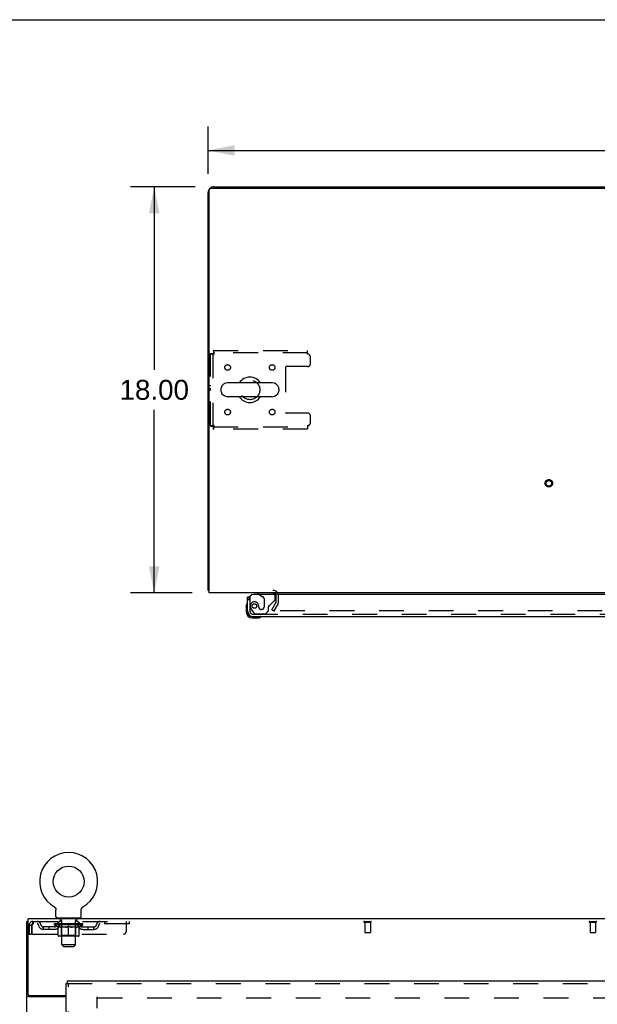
# Model space of a CAD drawing. Header units: inches. Extents: x 0 to 200, y 0 to 129.
# Tile 8 of 15: x 53 to 79, y 86 to 129. Entities that reach past the tile are written whole.
import ezdxf

# ---------------------------------------------------------------- set-up
doc = ezdxf.new("R2010")
doc.units = ezdxf.units.IN
doc.header["$LTSCALE"] = 11
doc.header["$MEASUREMENT"] = 0
doc.linetypes.add('HIDDEN', pattern=[0.2, 0.1, -0.1])
doc.layers.get('0').update_dxf_attribs({"linetype": 'CONTINUOUS'})
for name, color, linetype in [('DEFAULT_2', 8, 'HIDDEN'), ('DIMENSIONS', 7, 'CONTINUOUS'), ('DOOR_ASSEMBLY', 7, 'CONTINUOUS'), ('WITNESSMARKS', 7, 'CONTINUOUS')]:
    doc.layers.add(name, color=color, linetype=linetype)
doc.styles.get("Standard").update_dxf_attribs({"font": 'arial.ttf'})
doc.dimstyles.new('DIMSTYLE_1', dxfattribs={"dimtxt": 0.882353, "dimasz": 1.176471, "dimexe": 0.09, "dimexo": 0.07, "dimgap": 0.0375, "dimtad": 0, "dimtih": 1, "dimtoh": 1, "dimzin": 4, "dimdsep": 46, "dimtxsty": 'Standard', "dimblk": '_FILLED', "dimblk1": '_FILLED', "dimblk2": '_FILLED', "dimcen": 0.09, "dimadec": 3, "dimazin": 1, "dimtfac": 1, "dimtdec": 3, "dimtofl": 0, "dimtmove": 0, "dimatfit": 3, "dimldrblk": '_FILLED', "dimfxl": 0, "dimtolj": 1, "dimtzin": 4, "dimarcsym": 0})

# ---------------------------------------------------------------- blocks, each defined once
blk = doc.blocks.new('_FILLED')
at = {"color": 0, "linetype": 'ByBlock'}
blk.add_solid([(0, 0), (-1, 0.2), (-1, -0.2)], dxfattribs=at)
blk = doc.blocks.new('*D1')
at = {"layer": 'DIMENSIONS', "color": 2, "linetype": 'Continuous'}
for p, q in [((61.266, 122.572), (61.266, 124.67)), ((101.516, 122.572), (101.516, 124.67)), ((61.266, 123.611), (79.408, 123.611)), ((101.516, 123.611), (83.373, 123.611))]:
    blk.add_line(p, q, dxfattribs=at)
at = {"layer": 'DIMENSIONS', "color": 2, "linetype": 'Continuous', "xscale": 1.1764705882, "yscale": 1.1764705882, "zscale": 1.1764705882, "rotation": 180}
blk.add_blockref('_FILLED', (61.266, 123.611), dxfattribs=at)
at = {"layer": 'DIMENSIONS', "color": 2, "linetype": 'Continuous', "xscale": 1.1764705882, "yscale": 1.1764705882, "zscale": 1.1764705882}
blk.add_blockref('_FILLED', (101.516, 123.611), dxfattribs=at)
at = {"layer": 'DIMENSIONS', "color": 2, "linetype": 'Continuous', "insert": (81.391, 124.052), "char_height": 0.8824, "width": 3.08332, "attachment_point": 2, "line_spacing_factor": 0.9}
blk.add_mtext('40.25', dxfattribs=at)
blk = doc.blocks.new('*D7')
at = {"layer": 'DIMENSIONS', "color": 2, "linetype": 'Continuous'}
for p, q in [((60.689, 121.995), (57.813, 121.995)), ((58.872, 121.995), (58.872, 113.877)), ((58.872, 103.995), (58.872, 112.113)), ((60.554, 103.995), (57.813, 103.995))]:
    blk.add_line(p, q, dxfattribs=at)
at = {"layer": 'DIMENSIONS', "color": 2, "linetype": 'Continuous', "xscale": 1.1764705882, "yscale": 1.1764705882, "zscale": 1.1764705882}
for p, rotation in [((58.872, 121.995), 90), ((58.872, 103.995), 270)]:
    blk.add_blockref('_FILLED', p, dxfattribs=dict(at, rotation=rotation))
at = {"layer": 'DIMENSIONS', "color": 2, "linetype": 'Continuous', "insert": (58.872, 113.436), "char_height": 0.8824, "width": 3.08332, "attachment_point": 2, "line_spacing_factor": 0.9}
blk.add_mtext('18.00', dxfattribs=at)

msp = doc.modelspace()

# ---------------------------------------------------------------- linework, layer by layer
at = {"color": 7, "linetype": 'Continuous'}
for p, q in [((0, 129.412), (200, 129.412)), ((68.766, 121.995), (68.766, 121.943)), ((68.766, 121.995), (94.016, 121.995)), ((64.107, 113.301), (62.132, 113.301)), ((61.832, 113.039), (61.832, 112.951)), ((64.107, 112.689), (62.132, 112.689)), ((64.407, 113.039), (64.407, 112.951)), ((61.318, 104.099), (61.266, 104.099)), ((54.438, 90.059), (54.438, 90.059)), ((54.438, 90.059), (54.442, 90.056)), ((54.439, 90.058), (54.44, 90.057)), ((54.442, 90.056), (54.446, 90.054)), ((54.446, 90.054), (54.45, 90.051)), ((54.45, 90.051), (54.454, 90.048)), ((54.454, 90.048), (54.458, 90.045)), ((54.458, 90.045), (54.462, 90.041)), ((54.462, 90.041), (54.466, 90.038)), ((54.466, 90.038), (54.47, 90.034)), ((54.469, 90.034), (54.473, 90.031)), ((54.473, 90.031), (54.476, 90.027)), ((54.476, 90.027), (54.48, 90.023)), ((54.479, 90.023), (54.483, 90.019)), ((54.483, 90.019), (54.486, 90.015)), ((54.485, 90.015), (54.488, 90.01)), ((54.488, 90.01), (54.491, 90.006)), ((54.491, 90.006), (54.493, 90.002)), ((54.493, 90.002), (54.496, 89.997)), ((54.496, 89.997), (54.498, 89.992)), ((54.498, 89.993), (54.5, 89.988)), ((54.5, 89.988), (54.502, 89.983)), ((54.502, 89.983), (54.503, 89.978)), ((54.503, 89.978), (54.505, 89.973)), ((54.505, 89.973), (54.506, 89.968)), ((55.639, 89.968), (55.641, 89.973)), ((55.641, 89.973), (55.642, 89.978)), ((55.642, 89.978), (55.644, 89.983)), ((55.644, 89.983), (55.646, 89.988)), ((55.646, 89.988), (55.648, 89.993)), ((55.648, 89.992), (55.65, 89.997)), ((55.65, 89.997), (55.652, 90.002)), ((55.652, 90.002), (55.655, 90.006)), ((55.655, 90.006), (55.657, 90.01)), ((55.657, 90.01), (55.66, 90.015)), ((55.66, 90.015), (55.663, 90.019)), ((55.663, 90.019), (55.666, 90.023)), ((55.666, 90.023), (55.669, 90.027)), ((55.669, 90.027), (55.673, 90.031)), ((55.673, 90.031), (55.676, 90.034)), ((55.676, 90.034), (55.68, 90.038)), ((55.68, 90.038), (55.683, 90.041)), ((55.683, 90.041), (55.687, 90.045)), ((55.687, 90.045), (55.691, 90.048)), ((55.691, 90.048), (55.695, 90.051)), ((55.695, 90.051), (55.699, 90.054)), ((55.699, 90.054), (55.704, 90.056)), ((55.699, 90.054), (55.701, 90.055)), ((55.704, 90.056), (55.708, 90.059)), ((55.705, 90.057), (55.707, 90.058)), ((54.506, 89.969), (54.507, 89.964)), ((54.507, 89.964), (54.508, 89.959)), ((54.508, 89.959), (54.509, 89.954)), ((54.509, 89.954), (54.51, 89.948)), ((54.51, 89.62), (54.51, 89.934)), ((54.573, 89.551), (54.573, 89.521)), ((55.573, 89.551), (54.573, 89.551)), ((55.573, 89.551), (55.573, 89.521)), ((55.635, 89.938), (55.636, 89.943)), ((55.635, 89.938), (55.636, 89.943)), ((55.635, 89.934), (55.635, 89.938)), ((55.635, 89.62), (55.635, 89.934)), ((55.636, 89.948), (55.637, 89.954)), ((55.636, 89.943), (55.636, 89.949)), ((55.637, 89.959), (55.638, 89.964)), ((55.637, 89.954), (55.637, 89.959)), ((55.638, 89.964), (55.639, 89.969)), ((53.271, 89.417), (53.219, 89.417))]:
    msp.add_line(p, q, dxfattribs=at)
at = {"color": 3, "linetype": 'Continuous'}
for p, q in [((61.318, 103.995), (61.318, 121.883)), ((61.378, 121.943), (101.404, 121.943)), ((61.512, 121.995), (68.766, 121.995)), ((61.266, 104.099), (61.266, 121.749)), ((101.464, 103.995), (61.318, 103.995)), ((53.219, 9.625), (53.219, 89.417)), ((53.271, 86.185), (53.271, 89.521)), ((93.417, 89.521), (53.271, 89.521)), ((54.969, 86.073), (53.289, 86.073)), ((53.331, 86.125), (54.969, 86.125))]:
    msp.add_line(p, q, dxfattribs=at)
for points in [[(61.293, 104.085), (61.29, 104.086), (61.286, 104.086), (61.283, 104.087), (61.28, 104.088), (61.277, 104.089), (61.275, 104.09), (61.273, 104.091), (61.271, 104.092), (61.269, 104.093), (61.268, 104.094), (61.267, 104.095), (61.266, 104.096), (61.266, 104.098), (61.266, 104.099)], [(61.318, 104.079), (61.317, 104.079), (61.313, 104.081), (61.309, 104.082), (61.305, 104.082), (61.301, 104.083), (61.293, 104.085)], [(53.262, 86.085), (53.254, 86.087), (53.25, 86.089), (53.246, 86.09), (53.243, 86.092), (53.239, 86.093), (53.236, 86.094), (53.234, 86.096), (53.231, 86.097), (53.228, 86.099), (53.226, 86.101), (53.224, 86.102), (53.222, 86.104), (53.221, 86.106), (53.22, 86.108), (53.219, 86.109), (53.219, 86.111), (53.219, 86.114)], [(53.289, 86.073), (53.287, 86.074), (53.284, 86.076), (53.281, 86.077), (53.278, 86.079), (53.274, 86.08), (53.271, 86.082), (53.267, 86.083), (53.262, 86.085)]]:
    msp.add_lwpolyline(points, dxfattribs=at)
at = {"color": 7, "linetype": 'Continuous'}
msp.add_lwpolyline([(54.51, 89.949), (54.51, 89.943), (54.51, 89.938), (54.51, 89.934)], dxfattribs=at)
msp.add_circle((55.073, 91.179), 0.688, dxfattribs=at)
at = {"color": 3, "linetype": 'Continuous'}
for centre, radius, start, end in [((61.512, 121.749), 0.246, 140.5726, 180), ((61.378, 121.883), 0.06, 90, 180), ((61.512, 121.749), 0.246, 90, 129.4274), ((64.144, 103.853), 0.142, 26.4666, 90), ((53.331, 86.185), 0.06, 180, 270)]:
    msp.add_arc(centre, radius, start, end, dxfattribs=at)
at = {"color": 7, "linetype": 'Continuous'}
for centre, radius, start, end in [((63.12, 112.995), 0.562, 32.9567, 147.0433), ((62.132, 112.995), 0.306, 90, 164.3697), ((64.107, 112.995), 0.306, 15.6303, 90), ((61.976, 113.039), 0.144, 164.3697, 180), ((61.976, 112.951), 0.144, 180, 195.6303), ((62.132, 112.995), 0.306, 195.6303, 270), ((63.12, 112.995), 0.562, 212.956, 327.044), ((64.107, 112.995), 0.306, 270, 344.3697), ((64.263, 113.039), 0.144, 0, 15.6303), ((64.263, 112.951), 0.144, 344.3697, 360), ((55.073, 91.179), 1.288, 299.5053, 240.4947), ((54.579, 89.62), 0.069, 180, 265), ((55.566, 89.62), 0.069, 275, 360)]:
    msp.add_arc(centre, radius, start, end, dxfattribs=at)
at = {"layer": 'DEFAULT_2', "color": 8, "linetype": 'HIDDEN'}
for p, q in [((61.37, 111.379), (61.37, 114.611)), ((61.37, 114.611), (61.474, 114.611)), ((61.474, 114.611), (61.474, 111.379)), ((61.504, 114.745), (61.504, 114.641)), ((61.504, 114.745), (65.682, 114.745)), ((65.682, 114.641), (61.504, 114.641)), ((65.682, 114.578), (65.682, 114.745)), ((65.807, 114.151), (65.807, 114.453)), ((64.707, 113.996), (64.707, 111.994)), ((65.682, 114.026), (64.737, 114.026)), ((65.682, 111.964), (64.737, 111.964)), ((65.807, 111.537), (65.807, 111.839)), ((61.37, 111.379), (61.474, 111.379)), ((65.682, 111.412), (65.682, 111.245)), ((61.504, 111.245), (61.504, 111.349)), ((61.504, 111.349), (65.682, 111.349)), ((65.682, 111.245), (61.504, 111.245)), ((64.086, 103.235), (64.282, 103.574)), ((64.372, 103.522), (64.176, 103.183)), ((64.287, 103.591), (64.287, 103.853)), ((64.391, 103.591), (64.391, 103.853)), ((64.086, 103.235), (64.176, 103.183)), ((98.559, 103.183), (64.222, 103.183)), ((54.437, 90.059), (54.438, 90.059)), ((54.445, 90.055), (54.446, 90.054)), ((55.708, 90.059), (55.708, 90.059)), ((54.67, 89.551), (54.67, 89.521)), ((54.708, 89.461), (54.708, 89.541)), ((55.438, 89.461), (55.438, 89.541)), ((55.476, 89.551), (55.476, 89.521)), ((53.323, 89.25), (53.323, 88.854)), ((53.323, 89.25), (53.427, 89.25)), ((53.427, 89.25), (53.427, 88.854)), ((53.457, 88.854), (53.457, 89.25)), ((53.49, 89.417), (53.49, 89.313)), ((53.49, 89.417), (57.76, 89.417)), ((57.76, 89.313), (53.49, 89.313)), ((53.958, 89.062), (53.958, 89.166)), ((54.441, 89.166), (53.958, 89.166)), ((54.208, 89.062), (54.208, 89.166)), ((54.44, 89.266), (54.44, 89.313)), ((54.599, 89.155), (54.44, 89.266)), ((55.706, 89.266), (54.44, 89.266)), ((54.449, 89.306), (54.449, 89.313)), ((54.458, 89.303), (54.458, 89.306)), ((54.458, 89.303), (55.688, 89.303)), ((54.467, 89.303), (54.467, 89.306)), ((54.468, 89.303), (54.468, 89.306)), ((54.478, 89.306), (54.478, 89.313)), ((54.494, 89.303), (54.494, 89.306)), ((54.496, 89.303), (54.496, 89.306)), ((54.524, 89.306), (54.524, 89.313)), ((54.539, 89.303), (54.539, 89.306)), ((54.542, 89.303), (54.542, 89.306)), ((54.746, 89.306), (54.545, 89.306)), ((54.588, 89.306), (54.588, 89.313)), ((54.589, 89.303), (54.589, 89.306)), ((54.59, 89.303), (54.59, 89.306)), ((54.593, 89.303), (54.593, 89.306)), ((54.599, 89.155), (54.609, 89.155)), ((54.6, 89.303), (54.6, 89.306)), ((54.6, 89.303), (54.6, 89.306)), ((54.603, 89.303), (54.603, 89.306)), ((54.607, 89.303), (54.607, 89.307)), ((54.609, 88.792), (54.609, 89.198)), ((54.611, 89.303), (54.611, 89.306)), ((54.625, 89.303), (54.625, 89.306)), ((54.635, 89.313), (54.635, 89.417)), ((54.643, 89.303), (54.643, 89.306)), ((54.644, 89.303), (54.644, 89.309)), ((54.664, 89.303), (54.664, 89.306)), ((54.664, 89.303), (54.664, 89.306)), ((54.666, 89.306), (54.666, 89.313)), ((54.675, 89.303), (54.675, 89.306)), ((54.68, 89.303), (54.68, 89.306)), ((54.689, 89.303), (54.689, 89.306)), ((54.7, 89.303), (54.7, 89.31)), ((54.716, 89.303), (54.716, 89.306)), ((54.778, 89.451), (54.718, 89.451)), ((54.719, 89.303), (54.719, 89.306)), ((54.746, 89.303), (54.746, 89.306)), ((54.813, 89.306), (54.751, 89.306)), ((54.932, 89.155), (54.752, 89.155)), ((54.756, 89.306), (54.756, 89.313)), ((54.76, 88.794), (54.76, 89.263)), ((54.763, 89.303), (54.763, 89.306)), ((54.768, 89.303), (54.768, 89.306)), ((54.773, 88.37), (54.773, 89.441)), ((54.774, 89.303), (54.774, 89.311)), ((54.778, 89.303), (54.778, 89.306)), ((54.789, 89.303), (54.789, 89.306)), ((54.813, 89.303), (54.813, 89.306)), ((54.888, 89.306), (54.829, 89.306)), ((54.849, 89.303), (54.849, 89.306)), ((54.856, 89.306), (54.856, 89.313)), ((54.86, 89.303), (54.86, 89.306)), ((54.862, 89.303), (54.862, 89.312)), ((54.865, 89.303), (54.865, 89.306)), ((54.872, 89.303), (54.872, 89.306)), ((54.888, 89.303), (54.888, 89.306)), ((54.968, 89.306), (54.914, 89.306)), ((54.927, 89.303), (54.927, 89.306)), ((54.958, 89.306), (55.073, 89.313)), ((54.963, 89.306), (54.963, 89.313)), ((54.963, 89.306), (54.963, 89.313)), ((54.963, 89.313), (54.963, 89.313)), ((54.963, 89.303), (54.963, 89.306)), ((54.967, 89.303), (54.967, 89.306)), ((54.968, 89.303), (54.968, 89.306)), ((54.969, 89.303), (54.969, 89.306)), ((55.052, 89.306), (55.004, 89.306)), ((55.009, 89.303), (55.009, 89.306)), ((55.052, 89.303), (55.052, 89.306)), ((55.07, 89.306), (55.07, 89.306)), ((55.07, 89.303), (55.07, 89.306)), ((55.07, 89.303), (55.07, 89.306)), ((55.073, 89.306), (55.073, 89.313)), ((55.073, 88.755), (55.073, 89.198)), ((55.075, 89.303), (55.075, 89.306)), ((55.075, 89.303), (55.075, 89.306)), ((55.075, 89.306), (55.075, 89.306)), ((55.077, 89.306), (55.142, 89.306)), ((55.094, 89.303), (55.094, 89.306)), ((55.11, 89.306), (55.11, 89.311)), ((55.11, 89.311), (55.187, 89.306)), ((55.131, 89.306), (55.131, 89.309)), ((55.136, 89.303), (55.136, 89.306)), ((55.177, 89.303), (55.177, 89.306)), ((55.177, 89.303), (55.177, 89.306)), ((55.177, 89.306), (55.232, 89.306)), ((55.178, 89.303), (55.178, 89.306)), ((55.182, 89.306), (55.182, 89.313)), ((55.182, 89.313), (55.183, 89.313)), ((55.182, 89.303), (55.182, 89.306)), ((55.183, 89.306), (55.183, 89.313)), ((55.394, 89.155), (55.214, 89.155)), ((55.219, 89.303), (55.219, 89.306)), ((55.258, 89.303), (55.258, 89.306)), ((55.258, 89.306), (55.317, 89.306)), ((55.273, 89.303), (55.273, 89.306)), ((55.281, 89.303), (55.281, 89.306)), ((55.283, 89.303), (55.283, 89.312)), ((55.286, 89.303), (55.286, 89.306)), ((55.289, 89.306), (55.289, 89.313)), ((55.297, 89.303), (55.297, 89.306)), ((55.333, 89.303), (55.333, 89.306)), ((55.333, 89.306), (55.395, 89.306)), ((55.357, 89.303), (55.357, 89.306)), ((55.428, 89.451), (55.368, 89.451)), ((55.368, 89.303), (55.368, 89.306)), ((55.372, 89.303), (55.372, 89.311)), ((55.373, 88.37), (55.373, 89.441)), ((55.378, 89.303), (55.378, 89.306)), ((55.383, 89.303), (55.383, 89.306)), ((55.386, 88.794), (55.386, 89.263)), ((55.389, 89.306), (55.389, 89.313)), ((55.4, 89.303), (55.4, 89.306)), ((55.4, 89.306), (55.601, 89.306)), ((55.427, 89.303), (55.427, 89.306)), ((55.43, 89.303), (55.43, 89.306)), ((55.445, 89.303), (55.445, 89.31)), ((55.457, 89.303), (55.457, 89.306)), ((55.466, 89.303), (55.466, 89.306)), ((55.47, 89.303), (55.47, 89.306)), ((55.48, 89.306), (55.48, 89.313)), ((55.481, 89.303), (55.481, 89.306)), ((55.481, 89.303), (55.481, 89.306)), ((55.502, 89.303), (55.502, 89.309)), ((55.502, 89.303), (55.502, 89.306)), ((55.51, 89.313), (55.51, 89.417)), ((55.52, 89.303), (55.52, 89.306)), ((55.534, 89.303), (55.534, 89.306)), ((55.536, 88.792), (55.536, 89.198)), ((55.536, 89.155), (55.547, 89.155)), ((55.539, 89.303), (55.539, 89.307)), ((55.542, 89.303), (55.542, 89.306)), ((55.546, 89.303), (55.546, 89.306)), ((55.546, 89.303), (55.546, 89.306)), ((55.547, 89.155), (55.706, 89.266)), ((55.553, 89.303), (55.553, 89.306)), ((55.556, 89.303), (55.556, 89.306)), ((55.557, 89.303), (55.557, 89.306)), ((55.558, 89.306), (55.558, 89.313)), ((55.604, 89.303), (55.604, 89.306)), ((55.607, 89.303), (55.607, 89.306)), ((55.621, 89.306), (55.621, 89.313)), ((55.65, 89.303), (55.65, 89.306)), ((55.652, 89.303), (55.652, 89.306)), ((55.668, 89.306), (55.668, 89.313)), ((55.678, 89.303), (55.678, 89.306)), ((55.679, 89.303), (55.679, 89.306)), ((55.688, 89.303), (55.688, 89.306)), ((55.696, 89.306), (55.696, 89.313)), ((55.704, 89.166), (56.187, 89.166)), ((55.706, 89.266), (55.706, 89.313)), ((55.937, 89.062), (55.937, 89.166)), ((56.187, 89.062), (56.187, 89.166)), ((56.66, 89.417), (56.66, 89.313)), ((57.635, 88.979), (57.635, 89.417)), ((57.76, 89.417), (57.76, 89.313)), ((68.202, 89.417), (68.486, 89.417)), ((68.202, 89.374), (68.486, 89.374)), ((68.22, 89.374), (68.22, 88.927)), ((68.468, 89.374), (68.468, 88.927)), ((78.202, 89.417), (78.486, 89.417)), ((78.202, 89.374), (78.486, 89.374)), ((78.22, 89.374), (78.22, 88.927)), ((78.468, 89.374), (78.468, 88.927)), ((53.323, 88.854), (53.427, 88.854)), ((53.457, 88.854), (57.51, 88.854)), ((54.441, 89.062), (53.958, 89.062)), ((55.499, 88.755), (54.646, 88.755)), ((54.76, 88.794), (54.72, 88.755)), ((55.386, 88.794), (54.76, 88.794)), ((55.386, 88.794), (55.425, 88.755)), ((55.704, 89.062), (56.187, 89.062)), ((68.23, 88.917), (68.458, 88.917)), ((78.23, 88.917), (78.458, 88.917)), ((54.842, 88.301), (54.773, 88.37)), ((55.373, 88.37), (54.773, 88.37)), ((54.842, 88.301), (55.304, 88.301)), ((55.304, 88.301), (55.373, 88.37)), ((56.344, 12.969), (56.344, 86.073)), ((56.358, 86.021), (90.33, 86.021))]:
    msp.add_line(p, q, dxfattribs=at)
for points in [[(61.37, 114.611), (61.371, 114.609), (61.374, 114.606), (61.379, 114.604), (61.386, 114.602), (61.395, 114.599), (61.406, 114.597), (61.418, 114.595), (61.432, 114.592), (61.448, 114.59), (61.464, 114.588), (61.481, 114.585), (61.499, 114.583), (61.518, 114.58), (61.537, 114.578)], [(61.474, 114.611), (61.474, 114.609), (61.475, 114.606), (61.477, 114.604), (61.48, 114.602), (61.483, 114.599), (61.487, 114.597), (61.492, 114.595), (61.497, 114.592), (61.503, 114.59), (61.509, 114.588), (61.516, 114.585), (61.523, 114.583), (61.53, 114.58), (61.537, 114.578)], [(61.537, 114.578), (61.534, 114.597), (61.532, 114.615), (61.53, 114.633), (61.527, 114.651), (61.525, 114.667), (61.522, 114.682), (61.52, 114.696), (61.518, 114.709), (61.515, 114.719), (61.513, 114.729), (61.511, 114.736), (61.508, 114.741), (61.506, 114.744), (61.504, 114.745)], [(61.537, 114.578), (61.534, 114.585), (61.532, 114.592), (61.53, 114.599), (61.527, 114.605), (61.525, 114.612), (61.522, 114.617), (61.52, 114.623), (61.518, 114.627), (61.515, 114.631), (61.513, 114.635), (61.511, 114.638), (61.508, 114.64), (61.506, 114.641), (61.504, 114.641)], [(61.537, 111.412), (61.518, 111.41), (61.499, 111.407), (61.481, 111.405), (61.464, 111.403), (61.448, 111.4), (61.432, 111.398), (61.418, 111.396), (61.406, 111.393), (61.395, 111.391), (61.386, 111.389), (61.379, 111.386), (61.374, 111.384), (61.371, 111.381), (61.37, 111.379)], [(61.537, 111.412), (61.53, 111.41), (61.523, 111.407), (61.516, 111.405), (61.509, 111.403), (61.503, 111.4), (61.497, 111.398), (61.492, 111.396), (61.487, 111.393), (61.483, 111.391), (61.48, 111.389), (61.477, 111.386), (61.475, 111.384), (61.474, 111.381), (61.474, 111.379)], [(61.504, 111.245), (61.506, 111.246), (61.508, 111.249), (61.511, 111.254), (61.513, 111.262), (61.515, 111.271), (61.518, 111.282), (61.52, 111.294), (61.522, 111.308), (61.525, 111.323), (61.527, 111.34), (61.53, 111.357), (61.532, 111.375), (61.534, 111.393), (61.537, 111.412)], [(61.504, 111.349), (61.506, 111.349), (61.508, 111.351), (61.511, 111.353), (61.513, 111.355), (61.515, 111.359), (61.518, 111.363), (61.52, 111.368), (61.522, 111.373), (61.525, 111.379), (61.527, 111.385), (61.53, 111.391), (61.532, 111.398), (61.534, 111.405), (61.537, 111.412)], [(64.204, 103.208), (64.203, 103.206), (64.203, 103.204), (64.202, 103.203), (64.202, 103.201), (64.202, 103.2)], [(64.202, 103.2), (64.202, 103.199), (64.202, 103.197), (64.203, 103.196), (64.203, 103.194), (64.204, 103.192), (64.205, 103.191), (64.206, 103.189), (64.208, 103.188), (64.209, 103.187), (64.211, 103.186), (64.212, 103.185)], [(64.222, 103.183), (64.22, 103.183), (64.218, 103.183), (64.216, 103.183), (64.214, 103.184), (64.212, 103.185)], [(53.49, 89.417), (53.487, 89.416), (53.485, 89.413), (53.483, 89.407), (53.48, 89.4), (53.478, 89.391), (53.476, 89.38), (53.473, 89.368), (53.471, 89.354), (53.469, 89.339), (53.466, 89.322), (53.464, 89.305), (53.461, 89.287), (53.459, 89.269), (53.457, 89.25)], [(53.49, 89.313), (53.487, 89.312), (53.485, 89.311), (53.483, 89.309), (53.48, 89.307), (53.478, 89.303), (53.476, 89.299), (53.473, 89.294), (53.471, 89.289), (53.469, 89.283), (53.466, 89.277), (53.464, 89.271), (53.461, 89.264), (53.459, 89.257), (53.457, 89.25)], [(54.609, 89.198), (54.635, 89.188), (54.66, 89.179), (54.685, 89.171), (54.71, 89.165), (54.735, 89.159), (54.759, 89.155)], [(54.752, 89.155), (54.728, 89.159), (54.705, 89.165), (54.681, 89.171), (54.658, 89.179), (54.634, 89.188), (54.609, 89.197)], [(54.922, 89.155), (54.947, 89.159), (54.972, 89.165), (54.996, 89.172), (55.022, 89.179), (55.047, 89.188), (55.073, 89.198)], [(55.073, 89.197), (55.048, 89.187), (55.025, 89.179), (55.001, 89.171), (54.978, 89.165), (54.955, 89.159), (54.932, 89.155)], [(55.073, 89.198), (55.099, 89.188), (55.124, 89.179), (55.15, 89.171), (55.174, 89.165), (55.199, 89.159), (55.224, 89.155)], [(55.214, 89.155), (55.191, 89.159), (55.167, 89.165), (55.144, 89.171), (55.121, 89.179), (55.097, 89.187), (55.073, 89.197)], [(55.386, 89.155), (55.411, 89.159), (55.436, 89.165), (55.461, 89.171), (55.485, 89.179), (55.511, 89.188), (55.536, 89.198)], [(55.536, 89.197), (55.512, 89.187), (55.488, 89.179), (55.464, 89.171), (55.44, 89.165), (55.417, 89.159), (55.394, 89.155)]]:
    msp.add_lwpolyline(points, dxfattribs=at)
for centre, radius in [((62.13, 113.985), 0.125), ((64.109, 113.985), 0.125), ((63.12, 112.995), 0.438), ((62.13, 112.006), 0.125), ((64.109, 112.006), 0.125), ((76.391, 108.849), 0.164), ((76.391, 108.849), 0.124)]:
    msp.add_circle(centre, radius, dxfattribs=at)
for centre, radius, start, end in [((65.682, 114.453), 0.125, 0, 90), ((64.737, 113.996), 0.03, 90, 180), ((65.682, 114.151), 0.125, 270, 360), ((64.737, 111.994), 0.03, 180, 270), ((65.682, 111.839), 0.125, 0, 90), ((65.682, 111.537), 0.125, 270, 360), ((64.144, 103.853), 0.246, 0, 90), ((64.144, 103.853), 0.142, 0, 26.4666), ((64.254, 103.591), 0.033, 330, 360), ((64.254, 103.591), 0.137, 330, 360), ((54.579, 89.62), 0.069, 265, 270), ((54.698, 89.541), 0.01, 0, 90), ((55.448, 89.541), 0.01, 90, 180), ((55.566, 89.62), 0.069, 270, 275), ((53.49, 89.25), 0.167, 90, 180), ((53.49, 89.25), 0.063, 90, 180), ((53.669, 89.25), 0.167, 8.0716, 90), ((53.67, 89.25), 0.0625, 7.9863, 90), ((53.958, 89.291), 0.229, 187.9863, 270), ((53.958, 89.291), 0.125, 188.0716, 270), ((54.441, 89.291), 0.125, 270, 351.9284), ((54.441, 89.291), 0.229, 270, 352.0137), ((54.73, 89.25), 0.167, 90, 171.9284), ((54.73, 89.25), 0.0625, 90, 172.0137), ((54.718, 89.461), 0.01, 180, 270), ((54.72, 89.263), 0.0398, 0, 90), ((54.763, 89.441), 0.01, 0, 90), ((55.383, 89.441), 0.01, 90, 180), ((55.425, 89.263), 0.0398, 90, 180), ((55.415, 89.25), 0.167, 8.0716, 90), ((55.416, 89.25), 0.0625, 7.9863, 90), ((55.428, 89.461), 0.01, 270, 360), ((55.704, 89.291), 0.229, 187.9863, 270), ((55.704, 89.291), 0.125, 188.0716, 270), ((56.187, 89.291), 0.125, 270, 351.9284), ((56.187, 89.291), 0.229, 270, 352.0137), ((56.476, 89.25), 0.167, 90, 171.9284), ((56.476, 89.25), 0.0625, 90, 172.0137), ((68.202, 89.395), 0.0215, 90, 270), ((68.486, 89.395), 0.0215, 270, 90), ((78.202, 89.395), 0.0215, 90, 270), ((78.486, 89.395), 0.0215, 270, 90), ((54.646, 88.792), 0.0371, 180, 270), ((55.499, 88.792), 0.0371, 270, 360), ((57.51, 88.979), 0.125, 270, 360), ((68.23, 88.927), 0.01, 180, 270), ((68.458, 88.927), 0.01, 270, 360), ((78.23, 88.927), 0.01, 180, 270), ((78.458, 88.927), 0.01, 270, 360)]:
    msp.add_arc(centre, radius, start, end, dxfattribs=at)
for centre, major_axis, ratio, start_param, end_param in [((55.073, 89.313), (0.633, 0.007), 0.05963, 2.96643, 3.140963), ((54.42, 89.301), (0.198, 0), 0.060556, 0.430652, 1.470503), ((55.073, 89.313), (0.633, 0), 0.060556, 3.141593, 3.316126), ((54.42, 89.294), (0.198, 0.002), 0.05963, 1.376596, 1.469874), ((55.073, 89.313), (0.633, 0.013), 0.05688, 2.791345, 2.965878), ((54.395, 89.301), (0.198, 0.002), 0.05963, 0.25549, 1.295341), ((54.464, 89.301), (0.198, -0.002), 0.05963, 0.605815, 1.645666), ((55.073, 89.313), (0.633, -0.007), 0.05963, -2.96643, -2.791898), ((54.464, 89.294), (0.198, 0), 0.060556, 1.551758, 1.645036), ((54.395, 89.294), (0.198, 0.004), 0.05688, 1.20151, 1.294789), ((54.465, 89.296), (0.164, 0.002), 0.05963, 1.065228, 1.614276), ((54.445, 89.296), (0.164, 0.003), 0.05688, 0.890143, 1.43919), ((54.503, 89.296), (0.164, 0), 0.060556, 1.240391, 1.789438), ((55.073, 89.313), (0.633, 0.019), 0.052395, 2.616403, 2.790936), ((54.392, 89.301), (0.198, 0.004), 0.05688, 0.080405, 1.120256), ((54.526, 89.301), (0.198, -0.004), 0.05688, 0.7809, 1.820751), ((55.073, 89.313), (0.633, -0.013), 0.05688, -2.791345, -2.616812), ((54.526, 89.294), (0.198, -0.002), 0.05963, 1.72692, 1.820198), ((54.392, 89.294), (0.198, 0.006), 0.052395, 1.026568, 1.119847), ((54.445, 89.296), (0.164, 0.005), 0.052395, 0.715201, 1.264248), ((54.559, 89.296), (0.164, -0.002), 0.05963, 1.415553, 1.9646), ((55.073, 89.313), (0.633, 0.025), 0.046319, 2.441654, 2.616187), ((54.606, 89.301), (0.198, -0.006), 0.052395, 0.955842, 1.995693), ((54.409, 89.301), (0.198, 0.006), 0.052395, -0.094537, 0.945314), ((55.073, 89.313), (0.633, -0.019), 0.052395, -2.616403, -2.44187), ((54.606, 89.294), (0.198, -0.004), 0.05688, 1.902006, 1.995284), ((54.409, 89.294), (0.198, 0.008), 0.046319, 0.851819, 0.945098), ((54.463, 89.296), (0.164, 0.006), 0.046319, 0.540452, 1.089499), ((54.63, 89.296), (0.164, -0.003), 0.05688, 1.590638, 2.139686), ((55.073, 89.313), (0.633, 0.029), 0.038841, 2.267123, 2.441656), ((54.699, 89.301), (0.198, -0.008), 0.046319, 1.130591, 2.170442), ((54.446, 89.301), (0.198, 0.008), 0.046319, -0.269286, 0.770565), ((55.073, 89.313), (0.633, -0.025), 0.046319, -2.441654, -2.267121), ((54.699, 89.294), (0.198, -0.006), 0.052395, 2.076947, 2.170226), ((54.446, 89.294), (0.198, 0.009), 0.038841, 0.677289, 0.770567), ((54.5, 89.296), (0.164, 0.008), 0.038841, 0.365921, 0.914969), ((54.714, 89.296), (0.164, -0.005), 0.052395, 1.76558, 2.314627), ((55.073, 89.313), (0.633, 0.033), 0.030195, 2.09281, 2.267343), ((54.804, 89.301), (0.198, -0.009), 0.038841, 1.305122, 2.344973), ((54.502, 89.301), (0.198, 0.009), 0.038841, -0.443817, 0.596034), ((55.073, 89.313), (0.633, -0.029), 0.038841, -2.267123, -2.092591), ((54.804, 89.294), (0.198, -0.008), 0.046319, 2.251696, 2.344975), ((54.502, 89.294), (0.198, 0.01), 0.030195, 0.502975, 0.596254), ((54.554, 89.296), (0.164, 0.009), 0.030195, 0.191608, 0.740655), ((54.81, 89.296), (0.164, -0.006), 0.046319, 1.940329, 2.489376), ((54.575, 89.301), (0.198, 0.01), 0.030195, -0.61813, 0.421721), ((55.073, 89.313), (0.633, 0.036), 0.020645, 1.918687, 2.09322), ((54.917, 89.301), (0.198, -0.01), 0.030195, 1.479435, 2.519286), ((55.073, 89.313), (0.633, -0.033), 0.030195, -2.09281, -1.918277), ((54.917, 89.294), (0.198, -0.009), 0.038841, 2.426227, 2.519505), ((54.575, 89.294), (0.198, 0.011), 0.020645, 0.328852, 0.422131), ((54.624, 89.296), (0.164, 0.009), 0.020645, 0.017485, 0.566532), ((54.913, 89.296), (0.164, -0.008), 0.038841, 2.11486, 2.663907), ((54.664, 89.301), (0.198, 0.011), 0.020645, -0.792253, 0.247598), ((55.073, 89.313), (0.633, 0.038), 0.010478, 1.744704, 1.919237), ((55.035, 89.301), (0.198, -0.011), 0.020645, 1.653558, 2.693409), ((55.073, 89.313), (0.633, -0.036), 0.020645, -1.918687, -1.744154), ((55.035, 89.294), (0.198, -0.01), 0.030195, 2.60054, 2.693819), ((54.664, 89.294), (0.198, 0.012), 0.010478, 0.154869, 0.248148), ((54.708, 89.296), (0.164, 0.01), 0.010478, 6.126688, 6.675735), ((55.022, 89.296), (0.164, -0.009), 0.030195, 2.289173, 2.83822), ((54.765, 89.301), (0.198, 0.012), 0.010478, -0.966236, -0.000846), ((55.154, 89.301), (0.198, -0.012), 0.010478, 1.827541, 2.867392), ((55.073, 89.313), (0.633, -0.038), 0.010478, -1.744704, -1.563007), ((55.154, 89.294), (0.198, -0.011), 0.020645, 2.774664, 2.867942), ((55.132, 89.296), (0.164, -0.009), 0.020645, 2.463296, 3.012344), ((54.992, 89.301), (0.198, 0.012), 0.010478, 0.274201, 1.314052), ((54.906, 89.296), (0.164, 0.01), 0.010478, -0.000483, 0.504314), ((54.876, 89.294), (0.198, 0.012), 0.010478, 0.099668, 0.192946), ((55.073, 89.313), (0.633, 0.038), 0.010478, -1.571421, -1.396888), ((55.24, 89.296), (0.164, -0.01), 0.010478, 2.637279, 3.14189), ((55.27, 89.294), (0.198, -0.012), 0.010478, 2.74231, 2.948646), ((55.111, 89.301), (0.198, 0.011), 0.020645, 0.448184, 1.488034), ((55.014, 89.296), (0.164, 0.009), 0.020645, 0.129249, 0.678296), ((54.992, 89.294), (0.198, 0.011), 0.020645, 0.273651, 0.366929), ((55.38, 89.301), (0.198, -0.012), 0.010478, -3.140747, -2.175357), ((55.073, 89.313), (0.633, 0.036), 0.020645, -1.397439, -1.222906), ((55.073, 89.313), (0.633, -0.038), 0.010478, 1.222355, 1.396888), ((55.229, 89.301), (0.198, 0.01), 0.030195, 0.622307, 1.662158), ((55.124, 89.296), (0.164, 0.009), 0.030195, 0.303372, 0.852419), ((55.437, 89.296), (0.164, -0.01), 0.010478, 2.749043, 3.29809), ((55.481, 89.301), (0.198, -0.011), 0.020645, 2.893995, 3.933846), ((55.111, 89.294), (0.198, 0.01), 0.030195, 0.447774, 0.541052), ((55.481, 89.294), (0.198, -0.012), 0.010478, 2.893445, 2.986723), ((55.073, 89.313), (0.633, 0.033), 0.030195, -1.223315, -1.048783), ((55.073, 89.313), (0.633, -0.036), 0.020645, 1.048373, 1.222906), ((55.342, 89.301), (0.198, 0.009), 0.038841, 0.79662, 1.836471), ((55.232, 89.296), (0.164, 0.008), 0.038841, 0.477686, 1.026733), ((55.521, 89.296), (0.164, -0.009), 0.020645, 2.57506, 3.124108), ((55.57, 89.301), (0.198, -0.01), 0.030195, 2.719872, 3.759723), ((55.446, 89.301), (0.198, 0.008), 0.046319, 0.971151, 2.011002), ((55.229, 89.294), (0.198, 0.009), 0.038841, 0.622087, 0.715366), ((55.57, 89.294), (0.198, -0.011), 0.020645, 2.719462, 2.812741), ((55.073, 89.313), (0.633, 0.029), 0.038841, -1.049002, -0.874469), ((55.073, 89.313), (0.633, -0.033), 0.030195, 0.87425, 1.048783), ((55.336, 89.296), (0.164, 0.006), 0.046319, 0.652216, 1.201263), ((55.54, 89.301), (0.198, 0.006), 0.052395, 1.1459, 2.185751), ((55.591, 89.296), (0.164, -0.009), 0.030195, 2.400937, 2.949985), ((55.644, 89.301), (0.198, -0.009), 0.038841, 2.545558, 3.585409), ((55.431, 89.296), (0.164, 0.005), 0.052395, 0.826965, 1.376012), ((55.342, 89.294), (0.198, 0.008), 0.046319, 0.796618, 0.889896), ((55.644, 89.294), (0.198, -0.01), 0.030195, 2.545339, 2.638617), ((55.619, 89.301), (0.198, 0.004), 0.05688, 1.320842, 2.360692), ((55.073, 89.313), (0.633, 0.025), 0.046319, -0.874471, -0.699939), ((55.073, 89.313), (0.633, -0.029), 0.038841, 0.699936, 0.874469), ((55.7, 89.301), (0.198, -0.008), 0.046319, 2.371028, 3.410879), ((55.646, 89.296), (0.164, -0.008), 0.038841, 2.226624, 2.775671), ((55.682, 89.301), (0.198, 0.002), 0.05963, 1.495927, 2.535778), ((55.516, 89.296), (0.164, 0.003), 0.05688, 1.001907, 1.550954), ((55.737, 89.301), (0.198, -0.006), 0.052395, 2.196279, 3.23613), ((55.683, 89.296), (0.164, -0.006), 0.046319, 2.052093, 2.601141), ((55.446, 89.294), (0.198, 0.006), 0.052395, 0.971367, 1.064645), ((55.726, 89.301), (0.198, 0), 0.060556, 1.671089, 2.71094), ((55.7, 89.294), (0.198, -0.009), 0.038841, 2.371026, 2.464304), ((55.754, 89.301), (0.198, -0.004), 0.05688, 2.021337, 3.061188), ((55.073, 89.313), (0.633, 0.019), 0.052395, -0.699723, -0.52519), ((55.073, 89.313), (0.633, -0.025), 0.046319, 0.525406, 0.699939), ((55.75, 89.301), (0.198, -0.002), 0.05963, 1.846251, 2.886102), ((55.587, 89.296), (0.164, 0.002), 0.05963, 1.176993, 1.72604), ((55.701, 89.296), (0.164, -0.005), 0.052395, 1.877344, 2.426392), ((55.642, 89.296), (0.164, 0), 0.060556, 1.352155, 1.901202), ((55.7, 89.296), (0.164, -0.003), 0.05688, 1.702402, 2.25145), ((55.681, 89.296), (0.164, -0.002), 0.05963, 1.527317, 2.076364), ((55.54, 89.294), (0.198, 0.004), 0.05688, 1.146309, 1.239587), ((55.737, 89.294), (0.198, -0.008), 0.046319, 2.196495, 2.289773), ((55.073, 89.313), (0.633, 0.013), 0.05688, -0.524781, -0.350248), ((55.073, 89.313), (0.633, -0.019), 0.052395, 0.350657, 0.52519), ((55.619, 89.294), (0.198, 0.002), 0.05963, 1.321394, 1.414673), ((55.754, 89.294), (0.198, -0.006), 0.052395, 2.021746, 2.115024), ((55.073, 89.313), (0.633, 0.007), 0.05963, -0.349695, -0.175162), ((55.073, 89.313), (0.633, -0.013), 0.05688, 0.175715, 0.350248), ((55.682, 89.294), (0.198, 0), 0.060556, 1.496556, 1.589835), ((55.75, 89.294), (0.198, -0.004), 0.05688, 1.846804, 1.940083), ((55.726, 89.294), (0.198, -0.002), 0.05963, 1.671719, 1.764997), ((55.073, 89.313), (0.633, 0), 0.060556, -0.174533, 0), ((55.073, 89.313), (0.633, -0.007), 0.05963, 0.000629, 0.175162)]:
    msp.add_ellipse(centre, major_axis=major_axis, ratio=ratio, start_param=start_param, end_param=end_param, dxfattribs=at)
at = {"layer": 'DOOR_ASSEMBLY', "color": 7, "linetype": 'Continuous'}
for p, q in [((63.458, 103.995), (63.458, 103.956)), ((63.458, 103.956), (63.527, 103.916)), ((63.091, 103.791), (63.016, 103.791)), ((62.956, 103.396), (62.958, 103.434)), ((62.956, 103.396), (62.956, 103.14)), ((63.016, 103.184), (63.016, 103.14)), ((63.219, 102.937), (63.262, 102.937)), ((63.219, 102.877), (63.475, 102.877)), ((54.969, 86.667), (55.011, 86.667)), ((55.011, 86.771), (55.011, 86.667))]:
    msp.add_line(p, q, dxfattribs=at)
at = {"layer": 'DOOR_ASSEMBLY', "color": 8, "linetype": 'HIDDEN'}
for p, q in [((64.088, 103.995), (63.458, 103.995)), ((63.12, 103.791), (63.12, 103.184)), ((63.527, 103.916), (63.696, 103.818)), ((63.746, 103.732), (63.746, 103.352)), ((63.996, 103.426), (64.215, 103.645)), ((64.245, 103.716), (64.245, 103.838)), ((63.194, 103.24), (63.296, 103.096)), ((63.517, 103.352), (63.517, 103.341)), ((63.648, 103.254), (63.615, 103.254)), ((63.812, 103.062), (63.938, 103.188)), ((63.938, 103.188), (63.938, 103.367)), ((63.262, 103.041), (98.957, 103.041)), ((63.36, 103.062), (63.812, 103.062)), ((55.011, 86.667), (91.114, 86.667)), ((55.073, 82.116), (55.073, 86.667))]:
    msp.add_line(p, q, dxfattribs=at)
at = {"layer": 'DOOR_ASSEMBLY', "color": 3, "linetype": 'Continuous'}
for p, q in [((63.016, 103.184), (63.016, 103.791)), ((99.141, 103.916), (63.308, 103.916)), ((63.262, 102.937), (98.957, 102.937)), ((54.969, 82.271), (54.969, 86.667)), ((55.011, 86.771), (91.114, 86.771))]:
    msp.add_line(p, q, dxfattribs=at)
at = {"layer": 'DOOR_ASSEMBLY', "color": 8, "linetype": 'HIDDEN'}
msp.add_circle((63.32, 103.404), 0.101, dxfattribs=at)
at = {"layer": 'DOOR_ASSEMBLY', "color": 7, "linetype": 'Continuous'}
for centre, radius, start, end in [((64.088, 103.838), 0.157, 29.8303, 90), ((63.206, 103.396), 0.25, 149.1101, 180), ((63.004, 103.517), 0.015, 96.3796, 149.1101), ((63.001, 103.517), 0.015, 0, 83.6204), ((63.219, 103.14), 0.263, 180, 270), ((63.219, 103.14), 0.203, 180, 270), ((63.475, 103.127), 0.25, 270, 300.8899), ((63.596, 102.922), 0.015, 6.3796, 90), ((63.596, 102.925), 0.015, 300.8899, 353.6204)]:
    msp.add_arc(centre, radius, start, end, dxfattribs=at)
at = {"layer": 'DOOR_ASSEMBLY', "color": 3, "linetype": 'Continuous'}
for centre, radius, start, end in [((63.308, 103.666), 0.25, 90, 180), ((63.262, 103.184), 0.246, 180, 270)]:
    msp.add_arc(centre, radius, start, end, dxfattribs=at)
at = {"layer": 'DOOR_ASSEMBLY', "color": 8, "linetype": 'HIDDEN'}
for centre, radius, start, end in [((63.32, 103.404), 0.187, 17.8482, 196.8439), ((63.646, 103.732), 0.1, 0, 59.908), ((64.145, 103.716), 0.1, 315, 360), ((64.088, 103.838), 0.157, 0, 29.8303), ((63.262, 103.184), 0.142, 180, 270), ((63.51, 103.462), 0.386, 196.8439, 215.1), ((63.36, 103.141), 0.079, 215.1, 270), ((63.124, 103.341), 0.393, 1.6599, 17.9298), ((63.615, 103.352), 0.098, 180, 270), ((63.648, 103.352), 0.098, 270, 360), ((63.977, 103.367), 0.039, 111.6096, 180), ((63.925, 103.496), 0.1, 291.6096, 315)]:
    msp.add_arc(centre, radius, start, end, dxfattribs=at)
at = {"layer": 'WITNESSMARKS', "color": 40, "linetype": 'Continuous'}
for p, q in [((61.318, 113.183), (61.38, 113.183)), ((61.318, 113.058), (61.38, 113.058)), ((61.318, 112.995), (61.38, 112.995))]:
    msp.add_line(p, q, dxfattribs=at)

# ---------------------------------------------------------------- dimensions: what is measured, and where the dimension line sits
at = {"layer": 'DIMENSIONS', "color": 2, "linetype": 'Continuous'}
for base, p1, p2, angle, picture, middle in [((61.266, 123.611), (101.516, 124.74), (61.266, 124.74), 180, '*D1', (81.371, 123.606)), ((58.872, 103.995), (60.759, 121.995), (60.624, 103.995), 270, '*D7', (58.909, 112.99))]:
    dim = msp.add_linear_dim(base=base, p1=p1, p2=p2, angle=angle, dimstyle='DIMSTYLE_1', dxfattribs=at)
    dim.commit()
    dim.dimension.update_dxf_attribs({"geometry": picture, "text_midpoint": middle, "dimtype": 160})

doc.saveas('drawing.dxf')
